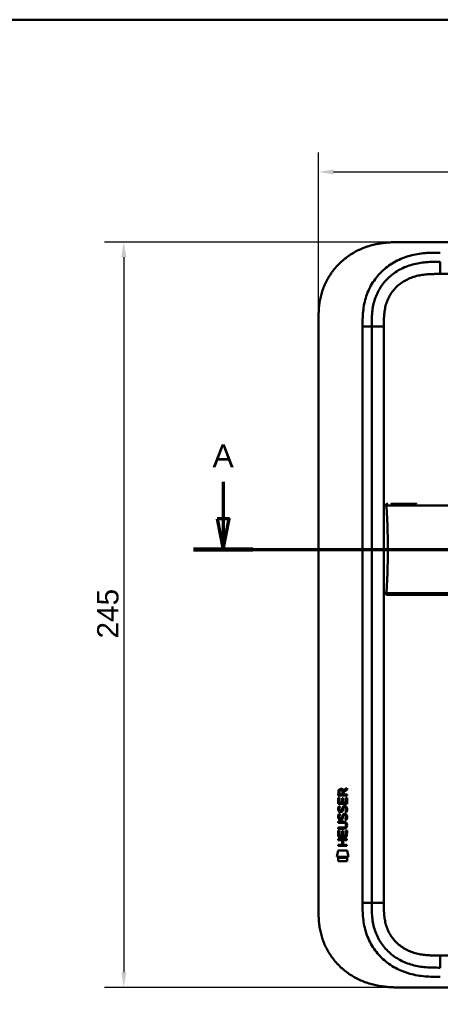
# Model space of a CAD drawing. Header units: millimetres. Extents: x 20 to 833, y 20 to 574.
# Tile 19 of 24: x 438 to 576, y 250 to 574. Entities that reach past the tile are written whole.
import ezdxf

# ---------------------------------------------------------------- set-up
doc = ezdxf.new("R2010")
doc.units = ezdxf.units.MM
doc.header["$LTSCALE"] = 2
for name, color, linetype, lineweight in [('Bemaßungen(DIN)', 7, 'Continuous', 25), ('Schnittansichtslinien(DIN)', 7, 'Continuous', 70), ('Sichtbare Kanten(DIN)', 7, 'Continuous', 50), ('Sichtbare tangentiale Kanten(DIN)', 7, 'Continuous', 50), ('Skizziergeometrie(DIN)', 7, 'Continuous', 50)]:
    doc.layers.add(name, color=color, linetype=linetype, lineweight=lineweight)
doc.styles.add('Aktuell-DINGroßer Text', font='arial.ttf')
doc.styles.add('STANDARD-DIN~0', font='arial.ttf')
doc.dimstyles.new('CAD-LAN', dxfattribs={"dimscale": 2, "dimtxt": 3.5, "dimasz": 2.5, "dimexe": 3.175, "dimexo": 0, "dimgap": 0.8, "dimtad": 1, "dimrnd": 1e-08, "dimtxsty": 'STANDARD-DIN~0', "dimcen": 0.09, "dimdle": 10, "dimclrd": 250, "dimclre": 250, "dimclrt": 250, "dimadec": 0, "dimazin": 2, "dimtfac": 1, "dimtmove": 0, "dimatfit": 3, "dimfxl": 1, "dimtolj": 1, "dimtzin": 0, "dimlwd": 25, "dimlwe": 25, "dimarcsym": 0})

# ---------------------------------------------------------------- blocks, each defined once
blk = doc.blocks.new('Ränder Standardrahmen')
at = {"layer": 'Skizziergeometrie(DIN)', "flags": 128}
blk.add_lwpolyline([(10, 10), (10, 287), (410, 287), (410, 10), (10, 10)], dxfattribs=at)
blk = doc.blocks.new('*D22')
at = {"layer": 'Bemaßungen(DIN)', "color": 250, "linetype": 'Continuous', "lineweight": 25, "true_color": 0x3f3f3f, "transparency": 16777216}
for p, q in [((563.59, 500.93), (465.8, 500.93)), ((472.15, 495.93), (472.15, 260.93)), ((564.15, 255.93), (465.8, 255.93))]:
    blk.add_line(p, q, dxfattribs=at)
at = {"layer": 'Bemaßungen(DIN)', "color": 250, "linetype": 'Continuous', "true_color": 0x3f3f3f, "transparency": 16777216}
for points in [[(471.32, 495.93), (472.98, 495.93), (472.15, 500.93)], [(471.32, 260.93), (472.98, 260.93), (472.15, 255.93)]]:
    blk.add_solid(points, dxfattribs=at)
at = {"layer": 'Defpoints', "color": 0, "linetype": 'Continuous', "transparency": 16777216}
for p in [(563.59, 500.93), (472.15, 255.93), (564.15, 255.93)]:
    blk.add_point(p, dxfattribs=at)
at = {"layer": 'Bemaßungen(DIN)', "color": 250, "linetype": 'Continuous', "lineweight": 25, "true_color": 0x3f3f3f, "transparency": 16777216, "insert": (463.4, 370.61), "char_height": 7, "attachment_point": 1, "rotation": 90, "style": 'STANDARD-DIN~0'}
blk.add_mtext('\\A1;245', dxfattribs=at)
blk = doc.blocks.new('*D23')
at = {"layer": 'Bemaßungen(DIN)', "color": 250, "linetype": 'Continuous', "lineweight": 25, "true_color": 0x3f3f3f, "transparency": 16777216}
for p, q in [((536.11, 474.14), (536.11, 530.32)), ((750.11, 474.14), (750.11, 530.32)), ((541.11, 523.97), (745.11, 523.97))]:
    blk.add_line(p, q, dxfattribs=at)
at = {"layer": 'Bemaßungen(DIN)', "color": 250, "linetype": 'Continuous', "true_color": 0x3f3f3f, "transparency": 16777216}
for points in [[(541.11, 524.8), (541.11, 523.13), (536.11, 523.97)], [(745.11, 524.8), (745.11, 523.13), (750.11, 523.97)]]:
    blk.add_solid(points, dxfattribs=at)
at = {"layer": 'Defpoints', "color": 0, "linetype": 'Continuous', "transparency": 16777216}
for p in [(750.11, 523.97), (536.11, 474.14), (750.11, 474.14)]:
    blk.add_point(p, dxfattribs=at)
at = {"layer": 'Bemaßungen(DIN)', "color": 250, "linetype": 'Continuous', "lineweight": 25, "true_color": 0x3f3f3f, "transparency": 16777216, "insert": (635.33, 532.6), "char_height": 7, "attachment_point": 1, "style": 'STANDARD-DIN~0'}
blk.add_mtext('\\A1;214', dxfattribs=at)
blk = doc.blocks.new('2DTransSchnitt0')
at = {"layer": 'Schnittansichtslinien(DIN)', "linetype": 'Continuous'}
for p, q in [((252.41, 211.08), (252.41, 204.96)), ((390.49, 211.08), (390.49, 204.96)), ((251.41, 204.96), (252.41, 199.96)), ((253.41, 204.96), (251.41, 204.96)), ((252.41, 204.96), (252.41, 199.96)), ((252.41, 199.96), (253.41, 204.96)), ((389.49, 204.96), (390.49, 199.96)), ((391.49, 204.96), (389.49, 204.96)), ((390.49, 204.96), (390.49, 199.96)), ((390.49, 199.96), (391.49, 204.96)), ((247.54, 199.96), (395.37, 199.96))]:
    blk.add_line(p, q, dxfattribs=at)
at = {"layer": 'Schnittansichtslinien(DIN)', "linetype": 'Continuous', "lineweight": 140}
for p, q in [((247.54, 199.96), (257.28, 199.96)), ((385.62, 199.96), (395.37, 199.96))]:
    blk.add_line(p, q, dxfattribs=at)
at = {"layer": 'Schnittansichtslinien(DIN)', "linetype": 'Continuous', "flags": 128}
for points in [[(251.41, 204.96), (252.41, 199.96), (253.41, 204.96), (251.41, 204.96)], [(389.49, 204.96), (390.49, 199.96), (391.49, 204.96), (389.49, 204.96)]]:
    blk.add_lwpolyline(points, dxfattribs=at)
at = {"layer": 'Schnittansichtslinien(DIN)'}
for points in [[(251.41, 204.96), (252.41, 199.96), (253.41, 204.96), (251.41, 204.96)], [(389.49, 204.96), (390.49, 199.96), (391.49, 204.96), (389.49, 204.96)]]:
    blk.add_solid(points, dxfattribs=at)
at = {"layer": 'Schnittansichtslinien(DIN)', "char_height": 3.73, "attachment_point": 7, "style": 'Aktuell-DINGroßer Text'}
for insert in [(250.66, 213.46), (388.74, 213.46)]:
    blk.add_mtext('A', dxfattribs=dict(at, insert=insert))

msp = doc.modelspace()

# ---------------------------------------------------------------- linework, layer by layer
at = {"layer": 'Sichtbare Kanten(DIN)'}
for p, q in [((722.074, 500.928), (563.592, 500.928)), ((536.112, 282.713), (536.112, 474.144)), ((553.612, 283.713), (553.612, 473.144)), ((544.312, 320.631), (545.507, 321.422)), ((545.507, 320.988), (544.364, 320.233)), ((545.507, 321.422), (545.507, 320.988)), ((542.644, 316.272), (542.646, 318.276)), ((542.646, 318.276), (542.994, 318.276)), ((542.647, 319.002), (542.649, 320.315)), ((545.505, 319), (542.647, 319.002)), ((542.994, 318.276), (542.993, 316.648)), ((542.997, 320.271), (542.996, 319.383)), ((542.996, 319.383), (544.014, 319.382)), ((543.888, 316.648), (543.889, 318.095)), ((543.889, 318.095), (544.237, 318.094)), ((544.014, 319.382), (544.015, 320.271)), ((544.237, 318.094), (544.236, 316.647)), ((544.364, 320.233), (544.364, 319.382)), ((544.364, 319.382), (545.505, 319.381)), ((545.155, 316.647), (545.156, 318.294)), ((545.156, 318.294), (545.505, 318.294)), ((545.505, 318.294), (545.503, 316.269)), ((545.505, 319.381), (545.505, 319)), ((545.503, 316.269), (542.644, 316.272)), ((542.816, 315.498), (543.155, 315.398)), ((542.993, 316.648), (543.888, 316.648)), ((543.013, 314.166), (543.02, 314.149)), ((543.696, 314.069), (543.707, 314.085)), ((544.236, 316.647), (545.155, 316.647)), ((544.745, 315.195), (544.733, 315.195)), ((542.814, 312.951), (543.153, 312.851)), ((543.01, 311.62), (543.018, 311.602)), ((543.694, 311.522), (543.705, 311.539)), ((544.743, 312.648), (544.731, 312.648)), ((542.636, 305.534), (542.637, 307.538)), ((542.637, 307.538), (542.986, 307.538)), ((542.638, 308.109), (542.638, 308.486)), ((542.638, 308.486), (544.308, 308.485)), ((544.284, 308.108), (542.638, 308.109)), ((542.639, 310.044), (542.64, 310.421)), ((544.309, 310.043), (542.639, 310.044)), ((542.64, 310.421), (544.285, 310.42)), ((542.986, 307.538), (542.985, 305.911)), ((545.146, 305.909), (545.147, 307.556)), ((545.147, 307.556), (545.496, 307.556)), ((545.189, 309.258), (545.189, 309.267)), ((545.496, 307.556), (545.494, 305.532)), ((542.634, 304.364), (542.634, 304.741)), ((542.634, 304.741), (545.492, 304.738)), ((543.877, 304.363), (542.634, 304.364)), ((545.494, 305.532), (542.636, 305.534)), ((542.985, 305.911), (543.879, 305.91)), ((543.875, 302.805), (543.877, 304.363)), ((543.879, 305.91), (543.88, 307.357)), ((543.88, 307.357), (544.229, 307.357)), ((544.229, 307.357), (544.228, 305.91)), ((544.228, 305.91), (545.146, 305.909)), ((544.233, 304.362), (544.232, 302.805)), ((545.492, 304.361), (544.233, 304.362)), ((545.492, 304.738), (545.492, 304.361)), ((542.101, 298.852), (542.56, 300.985)), ((542.56, 300.985), (545.566, 300.982)), ((542.632, 302.429), (542.632, 302.806)), ((542.632, 302.806), (543.875, 302.805)), ((545.491, 302.427), (542.632, 302.429)), ((544.232, 302.805), (545.491, 302.804)), ((545.491, 302.804), (545.491, 302.427)), ((545.566, 300.982), (546.016, 298.849)), ((546.016, 298.849), (542.101, 298.852)), ((542.559, 297.424), (542.56, 298.566)), ((542.56, 298.566), (545.557, 298.564)), ((545.557, 298.564), (545.556, 297.422)), ((545.556, 297.422), (542.559, 297.424)), ((564.152, 255.928), (722.074, 255.928))]:
    msp.add_line(p, q, dxfattribs=at)
for centre, major_axis, ratio, start_param, end_param in [((544.176, 319.499), (-0.976, 1.274), 0.5180415, 5.9043613, 6.8771057), ((542.783, 319.418), (1.242, 1.64), 0.5994938, 5.878165, 6.7089725), ((544.278, 317.277), (1.103, 3.296), 0.2312948, 2.8124619, 2.8734213), ((543.758, 314.96), (0.574, 1.004), 0.5438409, 2.7534304, 3.2137241), ((543.638, 314.093), (0.098, 0.139), 0.3641716, 4.4844927, 4.7925708), ((544.085, 313.508), (0.839, 1.642), 0.4591024, 5.9761877, 6.4975755), ((544.362, 314.977), (-1.192, -3.54), 0.2215161, 5.9678979, 6.0270389), ((543.763, 312.422), (-0.583, -1.012), 0.541605, 5.8985019, 6.3563332), ((543.636, 311.546), (-0.098, -0.139), 0.3641716, 1.3429, 1.6509781), ((544.084, 310.964), (-0.838, -1.64), 0.4594521, 2.8344186, 3.3561114), ((540.468, 312.79), (4.808, -4.323), 0.3742014, 5.888113, 6.6064523), ((540.464, 305.746), (4.814, 4.313), 0.3742661, 5.9599282, 6.6783921), ((521.756, 329.095), (23.266, -20.361), 0.1371339, 6.127502, 6.402435)]:
    msp.add_ellipse(centre, major_axis=major_axis, ratio=ratio, start_param=start_param, end_param=end_param, dxfattribs=at)
for points, knots in [([(563.592, 500.928), (563.181, 500.928), (562.168, 500.924), (560.842, 500.892), (559.314, 500.81), (558.085, 500.702), (556.545, 500.5), (555.313, 500.28), (553.781, 499.925), (552.565, 499.573), (551.067, 499.046), (549.888, 498.554), (548.451, 497.851), (547.333, 497.219), (545.986, 496.345), (544.953, 495.58), (543.724, 494.548), (542.796, 493.664), (541.712, 492.494), (540.908, 491.508), (539.989, 490.224), (539.324, 489.157), (538.586, 487.784), (538.069, 486.657), (537.517, 485.224), (537.149, 484.06), (536.778, 482.594), (536.55, 481.415), (536.341, 479.941), (536.231, 478.765), (536.148, 477.304), (536.113, 475.855), (536.112, 474.712), (536.112, 474.144)], [0.01304212, 0.01304212, 0.01304212, 0.01304212, 0.04166717, 0.08333381, 0.10416714, 0.14583378, 0.1666671, 0.20833375, 0.22916707, 0.27083371, 0.29166704, 0.33333368, 0.354167, 0.39583365, 0.41666697, 0.45833362, 0.47916694, 0.52083358, 0.54166691, 0.58333355, 0.60416687, 0.64583352, 0.66666684, 0.70833349, 0.72916681, 0.77083345, 0.79166678, 0.83333342, 0.85416674, 0.89583339, 0.91666671, 0.95833335, 0.99999585, 0.99999585, 0.99999585, 0.99999585]), ([(553.612, 473.144), (553.612, 473.932), (553.613, 474.725), (553.635, 475.516), (553.657, 476.287), (553.7, 477.057), (553.778, 477.819), (553.854, 478.566), (553.963, 479.305), (554.113, 480.035), (554.26, 480.753), (554.446, 481.46), (554.676, 482.156), (555.128, 483.519), (555.749, 484.835), (556.541, 486.06), (557.319, 487.265), (558.263, 488.383), (559.337, 489.368), (560.405, 490.348), (561.602, 491.197), (562.885, 491.892), (564.175, 492.592), (565.551, 493.136), (566.973, 493.528), (567.691, 493.726), (568.421, 493.885), (569.16, 494.01), (569.906, 494.136), (570.662, 494.228), (571.424, 494.292), (572.197, 494.356), (572.977, 494.392), (573.759, 494.41), (574.555, 494.428), (575.353, 494.428), (576.151, 494.428)], [-3.5878945, -3.5878945, -3.5878945, -3.5878945, -3.3463969, -3.3463969, -3.3463969, -3.1110564, -3.1110564, -3.1110564, -2.8806944, -2.8806944, -2.8806944, -2.6543295, -2.6543295, -2.6543295, -2.2103328, -2.2103328, -2.2103328, -1.773398, -1.773398, -1.773398, -1.3386841, -1.3386841, -1.3386841, -0.9015937, -0.9015937, -0.9015937, -0.6806641, -0.6806641, -0.6806641, -0.4572687, -0.4572687, -0.4572687, -0.2306635, -0.2306635, -0.2306635, 0, 0, 0, 0]), ([(558.34, 414.306), (558.324, 414.408), (558.305, 414.513), (558.32, 414.642), (558.325, 414.669), (558.34, 414.714), (558.348, 414.734), (558.369, 414.771), (558.382, 414.788), (558.411, 414.818), (558.427, 414.831), (558.479, 414.866), (558.519, 414.882), (558.6, 414.903), (558.642, 414.909), (558.702, 414.913), (558.721, 414.914), (558.754, 414.915), (558.768, 414.916), (558.787, 414.916), (558.792, 414.916), (558.801, 414.916), (558.806, 414.916), (558.813, 414.916), (558.816, 414.916), (558.829, 414.916), (558.832, 414.916), (558.841, 414.916), (558.843, 414.916), (558.849, 414.916), (558.851, 414.916), (558.854, 414.916), (558.855, 414.916), (558.856, 414.916), (558.856, 414.916), (558.857, 414.916), (558.857, 414.916), (558.857, 414.916), (558.857, 414.916), (558.857, 414.916)], [0, 0, 0, 0, 0.0311277, 0.0311277, 0.03911556, 0.03911556, 0.04551701, 0.04551701, 0.05176502, 0.05176502, 0.05801202, 0.05801202, 0.07063282, 0.07063282, 0.08310355, 0.08310355, 0.08876398, 0.08876398, 0.09302208, 0.09302208, 0.0945824, 0.0945824, 0.09615429, 0.09615429, 0.09772199, 0.09772199, 0.10409523, 0.10409523, 0.11652864, 0.11652864, 0.13514677, 0.13514677, 0.13863752, 0.13863752, 0.14018957, 0.14018957, 0.14028666, 0.14028666, 0.14033604, 0.14033604, 0.14033604, 0.14033604]), ([(558.879, 399.916), (558.879, 403.753), (558.834, 407.568), (558.684, 410.516), (558.607, 412.018), (558.501, 413.299), (558.344, 414.305)], [0, 0, 0, 0, 0.30889062, 0.30889062, 0.30889062, 0.46621578, 0.46621578, 0.46621578, 0.46621578]), ([(558.748, 414.915), (558.774, 414.917), (558.8, 414.917), (558.847, 414.918), (558.868, 414.918), (558.894, 414.918), (558.9, 414.917), (558.906, 414.917), (558.907, 414.917), (558.907, 414.917), (558.907, 414.917), (558.907, 414.917)], [0.159826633, 0.159826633, 0.159826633, 0.159826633, 0.167747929, 0.167747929, 0.174016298, 0.174016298, 0.175896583, 0.175896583, 0.175984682, 0.175984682, 0.176039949, 0.176039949, 0.176039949, 0.176039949]), ([(558.842, 414.916), (558.846, 414.916), (558.85, 414.916), (558.867, 414.916), (558.881, 414.916), (558.895, 414.916), (558.895, 414.916), (558.896, 414.916), (558.896, 414.916), (558.896, 414.916), (558.896, 414.916), (558.896, 414.916)], [0.1063680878, 0.1063680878, 0.1063680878, 0.1063680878, 0.1076624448, 0.1076624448, 0.1118780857, 0.1118780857, 0.1119328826, 0.1119328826, 0.1119534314, 0.1119534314, 0.1119649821, 0.1119649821, 0.1119649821, 0.1119649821]), ([(558.85, 414.916), (558.855, 414.916), (558.862, 414.916), (558.871, 414.916), (558.874, 414.916), (558.879, 414.916), (558.882, 414.916), (558.886, 414.916), (558.887, 414.916), (558.888, 414.916), (558.888, 414.916), (558.889, 414.916), (558.889, 414.916), (558.889, 414.916), (558.889, 414.916), (558.889, 414.916)], [0.0954974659, 0.0954974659, 0.0954974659, 0.0954974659, 0.0980683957, 0.0980683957, 0.0989366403, 0.0989366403, 0.0997885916, 0.0997885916, 0.1001419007, 0.1001419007, 0.1002300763, 0.1002300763, 0.1002741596, 0.1002741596, 0.1002851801, 0.1002851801, 0.1002851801, 0.1002851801]), ([(560.03, 414.916), (560.03, 414.916), (560.03, 414.916), (560.03, 414.916), (560.03, 414.916), (560.03, 414.916), (560.03, 414.916), (560.031, 414.916), (560.031, 414.916), (560.033, 414.916), (560.033, 414.916), (560.036, 414.916), (560.038, 414.916), (560.057, 414.916), (560.076, 414.916), (560.119, 414.916), (560.145, 414.916), (560.239, 414.916), (560.311, 414.916), (560.488, 414.916), (560.594, 414.916), (560.745, 414.916), (560.784, 414.916), (560.921, 414.916), (561.023, 414.916), (561.17, 414.916), (561.211, 414.916), (561.268, 414.916), (561.283, 414.916), (561.3, 414.916), (561.3, 414.916), (561.3, 414.916), (561.3, 414.916), (561.3, 414.916)], [0, 0, 0, 0, 0.00002838, 0.00002838, 0.00008514, 0.00008514, 0.00019867, 0.00019867, 0.00065277, 0.00065277, 0.00156097, 0.00156097, 0.00328513, 0.00328513, 0.02167639, 0.02167639, 0.04619826, 0.04619826, 0.11159781, 0.11159781, 0.19880871, 0.19880871, 0.22787204, 0.22787204, 0.30054296, 0.30054296, 0.32778981, 0.32778981, 0.33800712, 0.33800712, 0.33824659, 0.33824659, 0.33826078, 0.33826078, 0.33826078, 0.33826078]), ([(561.3, 414.916), (561.815, 414.916), (562.275, 414.916), (562.844, 414.916), (562.844, 414.916), (562.844, 414.916), (562.844, 414.916), (562.844, 414.916), (562.845, 414.916), (562.846, 414.916), (562.846, 414.916), (562.863, 414.916), (562.879, 414.916), (562.916, 414.916), (562.937, 414.916), (563.016, 414.916), (563.074, 414.916), (563.288, 414.916), (563.448, 414.916), (563.667, 414.916), (563.723, 414.916), (564.911, 414.916), (566.263, 414.916), (567.905, 414.916), (568.085, 414.916), (568.301, 414.916), (568.335, 414.916), (568.372, 414.916), (568.376, 414.916), (568.379, 414.916), (568.379, 414.916), (568.38, 414.916), (568.38, 414.916), (568.38, 414.916), (568.38, 414.916), (568.38, 414.916), (568.38, 414.916), (568.381, 414.916)], [0, 0, 0, 0, 0.2888434, 0.2888434, 0.2888555, 0.2888555, 0.2889037, 0.2889037, 0.2890003, 0.2890003, 0.2893864, 0.2893864, 0.2972061, 0.2972061, 0.3076323, 0.3076323, 0.3354365, 0.3354365, 0.409599, 0.409599, 0.4343137, 0.4343137, 0.9352187, 0.9352187, 0.9962242, 0.9962242, 1.0076608, 1.0076608, 1.008733, 1.008733, 1.0088295, 1.0088295, 1.0088778, 1.0088778, 1.0089019, 1.0089019, 1.008914, 1.008914, 1.008914, 1.008914]), ([(558.879, 399.916), (558.879, 396.08), (558.834, 392.265), (558.684, 389.317), (558.607, 387.815), (558.501, 386.533), (558.344, 385.526)], [0, 0, 0, 0, 0.30888536, 0.30888536, 0.30888536, 0.4662495, 0.4662495, 0.4662495, 0.4662495]), ([(558.857, 384.916), (558.857, 384.916), (558.857, 384.916), (558.856, 384.916), (558.856, 384.916), (558.856, 384.916), (558.855, 384.916), (558.855, 384.916), (558.854, 384.916), (558.851, 384.916), (558.849, 384.916), (558.845, 384.916), (558.843, 384.916), (558.837, 384.916), (558.835, 384.916), (558.822, 384.916), (558.818, 384.916), (558.812, 384.916), (558.809, 384.916), (558.803, 384.916), (558.8, 384.916), (558.79, 384.916), (558.782, 384.916), (558.759, 384.916), (558.744, 384.917), (558.667, 384.92), (558.605, 384.926), (558.516, 384.952), (558.487, 384.963), (558.433, 384.994), (558.408, 385.014), (558.368, 385.061), (558.352, 385.089), (558.329, 385.146), (558.322, 385.176), (558.314, 385.237), (558.313, 385.268), (558.316, 385.375), (558.328, 385.451), (558.34, 385.526)], [0, 0, 0, 0, 0.00028677, 0.00028677, 0.00085963, 0.00085963, 0.00200522, 0.00200522, 0.00429634, 0.00429634, 0.02262582, 0.02262582, 0.03179275, 0.03179275, 0.04109082, 0.04109082, 0.04341208, 0.04341208, 0.04456569, 0.04456569, 0.0457191, 0.0457191, 0.04803012, 0.04803012, 0.05262125, 0.05262125, 0.07113734, 0.07113734, 0.08037876, 0.08037876, 0.08967939, 0.08967939, 0.09896722, 0.09896722, 0.10819297, 0.10819297, 0.11738064, 0.11738064, 0.14030942, 0.14030942, 0.14030942, 0.14030942]), ([(558.896, 384.915), (558.896, 384.915), (558.895, 384.915), (558.893, 384.915), (558.89, 384.915), (558.884, 384.915), (558.881, 384.915), (558.871, 384.915), (558.865, 384.915), (558.853, 384.916), (558.848, 384.916), (558.842, 384.916)], [0, 0, 0, 0, 0.0000178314, 0.0000178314, 0.0007794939, 0.0007794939, 0.0018252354, 0.0018252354, 0.003761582, 0.003761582, 0.0056120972, 0.0056120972, 0.0056120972, 0.0056120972]), ([(558.908, 384.915), (558.908, 384.915), (558.908, 384.915), (558.908, 384.915), (558.907, 384.917), (558.908, 384.917), (558.908, 384.915), (558.907, 384.914), (558.906, 384.916), (558.906, 384.916), (558.905, 384.917), (558.905, 384.915), (558.904, 384.915), (558.904, 384.915), (558.903, 384.916), (558.902, 384.916), (558.902, 384.916), (558.901, 384.916), (558.901, 384.915), (558.9, 384.915), (558.9, 384.915), (558.9, 384.916), (558.899, 384.916), (558.898, 384.916), (558.897, 384.916), (558.896, 384.915), (558.894, 384.916), (558.893, 384.916), (558.892, 384.916), (558.891, 384.916), (558.89, 384.916), (558.889, 384.916), (558.888, 384.916), (558.886, 384.916), (558.885, 384.916), (558.884, 384.916), (558.883, 384.916), (558.882, 384.916), (558.88, 384.916), (558.879, 384.916), (558.878, 384.916), (558.877, 384.916), (558.876, 384.916), (558.874, 384.916), (558.873, 384.916), (558.872, 384.916), (558.871, 384.916), (558.869, 384.916), (558.868, 384.916), (558.867, 384.916), (558.865, 384.916), (558.864, 384.916), (558.863, 384.916), (558.861, 384.916), (558.86, 384.916), (558.845, 384.916), (558.845, 384.916), (559.695, 384.916), (560.287, 384.916), (561.335, 384.916), (562.845, 384.916), (563.862, 384.916), (565.076, 384.916), (566.439, 384.916)], [0, 0, 0, 0, 0.0025183, 0.0025183, 0.0025183, 0.0949441, 0.0949441, 0.0949441, 0.1873699, 0.1873699, 0.1873699, 0.2797957, 0.2797957, 0.2797957, 0.3722215, 0.3722215, 0.3722215, 0.4184344, 0.4184344, 0.4184344, 0.4646473, 0.4646473, 0.4646473, 0.5570732, 0.5570732, 0.5570732, 0.649499, 0.649499, 0.649499, 0.7419248, 0.7419248, 0.7419248, 0.8343506, 0.8343506, 0.8343506, 0.9267764, 0.9267764, 0.9267764, 1.0192022, 1.0192022, 1.0192022, 1.111628, 1.111628, 1.111628, 1.2040539, 1.2040539, 1.2040539, 1.2964797, 1.2964797, 1.2964797, 1.3889055, 1.3889055, 1.3889055, 1.4813313, 1.4813313, 1.4813313, 2.5715522, 2.5715522, 2.5715522, 3.3314242, 3.3314242, 3.3314242, 3.8432408, 3.8432408, 3.8432408, 3.8432408]), ([(558.889, 384.916), (558.889, 384.916), (558.889, 384.916), (558.889, 384.916), (558.889, 384.916), (558.888, 384.916), (558.888, 384.916), (558.887, 384.916), (558.886, 384.916), (558.882, 384.916), (558.877, 384.916), (558.866, 384.916), (558.86, 384.916), (558.852, 384.916), (558.851, 384.916), (558.849, 384.916)], [0, 0, 0, 0, 0.0000222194, 0.0000222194, 0.0000666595, 0.0000666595, 0.0001555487, 0.0001555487, 0.000333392, 0.000333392, 0.0016342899, 0.0016342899, 0.0041648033, 0.0041648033, 0.0047801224, 0.0047801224, 0.0047801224, 0.0047801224]), ([(558.882, 384.916), (558.882, 384.916), (558.882, 384.916), (558.882, 384.916), (558.882, 384.916), (558.881, 384.916), (558.88, 384.916), (558.879, 384.916), (558.878, 384.916), (558.875, 384.916), (558.874, 384.916), (558.871, 384.916), (558.869, 384.916), (558.865, 384.916), (558.863, 384.916), (558.86, 384.916), (558.858, 384.916), (558.857, 384.916)], [0, 0, 0, 0, 0.0000111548, 0.0000111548, 0.0000825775, 0.0000825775, 0.0002255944, 0.0002255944, 0.0005124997, 0.0005124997, 0.0010879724, 0.0010879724, 0.0016605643, 0.0016605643, 0.0027915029, 0.0027915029, 0.0035733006, 0.0035733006, 0.0035733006, 0.0035733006]), ([(568.381, 384.916), (568.38, 384.916), (568.38, 384.916), (568.376, 384.916), (568.372, 384.916), (568.359, 384.916), (568.351, 384.916), (568.321, 384.916), (568.3, 384.916), (568.223, 384.916), (568.166, 384.916), (567.811, 384.916), (567.517, 384.916), (567.036, 384.916), (566.845, 384.916), (566.596, 384.916), (566.533, 384.916), (566.462, 384.916), (566.452, 384.916), (566.439, 384.916), (566.435, 384.916), (566.431, 384.916), (566.431, 384.916), (566.431, 384.916)], [0, 0, 0, 0, 0.00002188, 0.00002188, 0.00142247, 0.00142247, 0.00422366, 0.00422366, 0.01131416, 0.01131416, 0.03022244, 0.03022244, 0.13111577, 0.13111577, 0.19835974, 0.19835974, 0.2207698, 0.2207698, 0.22427128, 0.22427128, 0.22567187, 0.22567187, 0.22569375, 0.22569375, 0.22569375, 0.22569375]), ([(568.384, 384.916), (568.814, 384.916), (569.254, 384.916), (569.704, 384.916), (572.235, 384.916), (574.976, 384.916), (577.717, 384.916), (579.966, 384.916), (582.237, 384.916), (584.507, 384.916), (594.611, 384.916), (604.76, 384.916), (614.883, 384.916), (631.791, 384.916), (648.717, 384.916), (665.63, 384.916), (674.086, 384.916), (682.546, 384.916), (691.004, 384.916), (695.232, 384.916), (699.46, 384.916), (703.689, 384.916), (706.353, 384.916), (709.03, 384.916), (711.676, 384.916), (713.231, 384.916), (714.764, 384.916), (716.311, 384.916), (716.673, 384.916), (717.031, 384.916), (717.403, 384.916)], [4.0756591, 4.0756591, 4.0756591, 4.0756591, 4.2235005, 4.2235005, 4.2235005, 5.0551855, 5.0551855, 5.0551855, 5.7376751, 5.7376751, 5.7376751, 8.7756456, 8.7756456, 8.7756456, 13.8502555, 13.8502555, 13.8502555, 16.3875605, 16.3875605, 16.3875605, 17.6562129, 17.6562129, 17.6562129, 18.4553381, 18.4553381, 18.4553381, 18.9248654, 18.9248654, 18.9248654, 19.0347624, 19.0347624, 19.0347624, 19.0347624]), ([(545.189, 309.267), (545.189, 309.314), (545.187, 309.361), (545.17, 309.496), (545.148, 309.584), (545.074, 309.735), (545.027, 309.796), (544.907, 309.902), (544.836, 309.942), (544.619, 310.025), (544.46, 310.043), (544.309, 310.043)], [0, 0, 0, 0, 0.01400423, 0.01400423, 0.0408947, 0.0408947, 0.06439039, 0.06439039, 0.08887549, 0.08887549, 0.13413559, 0.13413559, 0.13413559, 0.13413559]), ([(536.112, 282.713), (536.112, 282.145), (536.113, 281.002), (536.148, 279.553), (536.231, 278.092), (536.341, 276.916), (536.55, 275.442), (536.778, 274.263), (537.149, 272.797), (537.517, 271.633), (538.069, 270.2), (538.586, 269.073), (539.324, 267.7), (539.989, 266.633), (540.908, 265.348), (541.712, 264.363), (542.796, 263.193), (543.724, 262.309), (544.953, 261.277), (545.986, 260.512), (547.333, 259.638), (548.451, 259.006), (549.888, 258.303), (551.067, 257.81), (552.565, 257.284), (553.781, 256.932), (555.313, 256.576), (556.545, 256.357), (558.085, 256.155), (559.314, 256.046), (560.842, 255.965), (562.358, 255.929), (563.556, 255.928), (564.152, 255.928)], [0.00000215, 0.00000215, 0.00000215, 0.00000215, 0.04166657, 0.08333314, 0.10416642, 0.14583299, 0.16666628, 0.20833285, 0.22916613, 0.2708327, 0.29166599, 0.33333256, 0.35416584, 0.39583241, 0.4166657, 0.45833227, 0.47916555, 0.52083212, 0.54166541, 0.58333198, 0.60416526, 0.64583183, 0.66666512, 0.70833169, 0.72916497, 0.77083154, 0.79166483, 0.8333314, 0.85416468, 0.89583125, 0.91666454, 0.95833111, 0.99999768, 0.99999768, 0.99999768, 0.99999768]), ([(576.151, 262.428), (575.353, 262.428), (574.555, 262.429), (573.759, 262.447), (572.977, 262.465), (572.197, 262.501), (571.424, 262.565), (570.662, 262.629), (569.906, 262.72), (569.16, 262.847), (568.421, 262.972), (567.691, 263.131), (566.973, 263.329), (565.551, 263.721), (564.175, 264.265), (562.885, 264.964), (561.602, 265.66), (560.405, 266.509), (559.337, 267.489), (558.263, 268.474), (557.319, 269.592), (556.541, 270.797), (555.749, 272.022), (555.128, 273.337), (554.676, 274.701), (554.446, 275.396), (554.26, 276.104), (554.113, 276.821), (553.963, 277.551), (553.854, 278.291), (553.778, 279.038), (553.7, 279.8), (553.657, 280.57), (553.635, 281.341), (553.613, 282.132), (553.612, 282.924), (553.612, 283.713)], [-3.5878945, -3.5878945, -3.5878945, -3.5878945, -3.3572287, -3.3572287, -3.3572287, -3.130617, -3.130617, -3.130617, -2.9072125, -2.9072125, -2.9072125, -2.686272, -2.686272, -2.686272, -2.2491577, -2.2491577, -2.2491577, -1.8144218, -1.8144218, -1.8144218, -1.3774727, -1.3774727, -1.3774727, -0.9334763, -0.9334763, -0.9334763, -0.7071199, -0.7071199, -0.7071199, -0.476774, -0.476774, -0.476774, -0.2414596, -0.2414596, -0.2414596, 0, 0, 0, 0])]:
    msp.add_open_spline(points, degree=3, knots=knots, dxfattribs=at)
msp.add_rational_spline([(558.344, 385.526), (558.344, 385.526), (558.344, 385.526), (558.344, 385.526), (558.341, 385.526), (558.34, 385.526), (558.34, 385.526)], [1, 1, 1, 1, 1.08010035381, 1.12345159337, 1.13005371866], degree=3, knots=[0, 0, 0, 0, 0.00567203, 0.00567203, 0.00567203, 0.11634103, 0.11634103, 0.11634103, 0.11634103], dxfattribs=at)
for points in [[(558.904, 384.915), (558.883, 384.915), (558.861, 384.915), (558.838, 384.916)], [(558.908, 384.915), (558.907, 384.915), (558.906, 384.915), (558.904, 384.915)], [(558.908, 384.916), (558.908, 384.916), (558.908, 384.916), (558.908, 384.916)], [(542.649, 320.315), (542.663, 320.757), (542.895, 321.219), (543.508, 321.219)], [(544.015, 320.271), (544.015, 320.544), (543.928, 320.869), (543.513, 320.869)], [(542.693, 314.019), (542.602, 314.26), (542.573, 314.493), (542.615, 314.822)], [(542.615, 314.822), (542.633, 314.961), (542.674, 315.168), (542.745, 315.341)], [(543.252, 313.559), (543.028, 313.592), (542.799, 313.737), (542.693, 314.019)], [(542.745, 315.341), (542.765, 315.39), (542.816, 315.498), (542.816, 315.498)], [(543, 314.933), (542.936, 314.681), (542.93, 314.456), (542.988, 314.24)], [(543.155, 315.398), (543.155, 315.397), (543.035, 315.071), (543, 314.933)], [(543.225, 313.936), (543.371, 313.876), (543.56, 313.912), (543.665, 314.027)], [(544.034, 313.911), (543.919, 313.701), (543.724, 313.542), (543.407, 313.546)], [(543.707, 314.085), (543.776, 314.195), (543.833, 314.358), (543.888, 314.604)], [(543.888, 314.604), (543.972, 314.972), (544.074, 315.183), (544.215, 315.35)], [(544.227, 314.453), (544.173, 314.213), (544.11, 314.048), (544.034, 313.911)], [(544.215, 315.35), (544.308, 315.461), (544.438, 315.533), (544.618, 315.557)], [(544.276, 314.652), (544.268, 314.622), (544.228, 314.456), (544.227, 314.453)], [(544.462, 315.077), (544.391, 314.988), (544.33, 314.85), (544.276, 314.652)], [(544.733, 315.195), (544.611, 315.195), (544.536, 315.162), (544.462, 315.077)], [(544.618, 315.557), (544.905, 315.595), (545.188, 315.495), (545.382, 315.179)], [(544.937, 313.612), (544.937, 313.612), (545.092, 313.866), (545.15, 314.151)], [(545.15, 314.151), (545.219, 314.484), (545.219, 314.76), (545.113, 314.957)], [(545.53, 314.244), (545.5, 313.913), (545.342, 313.583), (545.305, 313.525)], [(545.382, 315.179), (545.492, 314.998), (545.546, 314.779), (545.545, 314.509)], [(545.545, 314.509), (545.545, 314.424), (545.539, 314.339), (545.53, 314.244)], [(542.691, 311.473), (542.6, 311.714), (542.571, 311.947), (542.613, 312.275)], [(542.613, 312.275), (542.631, 312.414), (542.672, 312.621), (542.743, 312.794)], [(543.25, 311.012), (543.026, 311.045), (542.797, 311.19), (542.691, 311.473)], [(542.743, 312.794), (542.763, 312.844), (542.814, 312.951), (542.814, 312.951)], [(542.998, 312.386), (542.934, 312.134), (542.927, 311.91), (542.986, 311.694)], [(543.153, 312.851), (543.153, 312.851), (543.033, 312.524), (542.998, 312.386)], [(543.222, 311.39), (543.369, 311.33), (543.558, 311.366), (543.663, 311.48)], [(543.405, 310.999), (543.304, 311.001), (543.283, 311.007), (543.25, 311.012)], [(543.407, 313.546), (543.306, 313.547), (543.285, 313.554), (543.252, 313.559)], [(544.032, 311.364), (543.917, 311.154), (543.722, 310.995), (543.405, 310.999)], [(543.705, 311.539), (543.774, 311.648), (543.831, 311.812), (543.886, 312.057)], [(543.886, 312.057), (543.97, 312.425), (544.072, 312.636), (544.213, 312.804)], [(544.225, 311.907), (544.171, 311.667), (544.108, 311.502), (544.032, 311.364)], [(544.213, 312.804), (544.306, 312.914), (544.436, 312.986), (544.616, 313.01)], [(544.274, 312.105), (544.266, 312.075), (544.226, 311.909), (544.225, 311.907)], [(544.46, 312.53), (544.389, 312.442), (544.328, 312.304), (544.274, 312.105)], [(544.731, 312.648), (544.609, 312.648), (544.534, 312.616), (544.46, 312.53)], [(544.616, 313.01), (544.903, 313.049), (545.186, 312.949), (545.38, 312.632)], [(544.935, 311.066), (544.935, 311.066), (545.089, 311.32), (545.148, 311.604)], [(545.303, 310.979), (545.283, 310.983), (544.935, 311.066), (544.935, 311.066)], [(545.305, 313.525), (545.285, 313.53), (544.937, 313.612), (544.937, 313.612)], [(545.148, 311.604), (545.217, 311.937), (545.217, 312.213), (545.111, 312.411)], [(545.528, 311.697), (545.498, 311.366), (545.34, 311.036), (545.303, 310.979)], [(545.38, 312.632), (545.49, 312.451), (545.544, 312.232), (545.543, 311.963)], [(545.543, 311.963), (545.543, 311.878), (545.537, 311.792), (545.528, 311.697)]]:
    msp.add_open_spline(points, degree=3, dxfattribs=at)
at = {"layer": 'Sichtbare tangentiale Kanten(DIN)'}
for p, q in [((576.13, 490.428), (576.13, 494.428)), ((676.015, 490.428), (576.13, 490.428)), ((550.612, 473.144), (553.612, 473.144)), ((557.612, 473.144), (553.612, 473.144)), ((557.612, 473.144), (557.612, 283.713)), ((553.612, 283.713), (550.613, 283.713)), ((557.612, 283.713), (553.612, 283.713)), ((576.13, 266.428), (676.015, 266.428)), ((576.13, 266.428), (576.13, 262.428))]:
    msp.add_line(p, q, dxfattribs=at)
for points, knots in [([(576.151, 497.428), (575.935, 497.428), (575.72, 497.428), (575.505, 497.428), (575.303, 497.428), (575.101, 497.427), (574.9, 497.425), (574.799, 497.425), (574.698, 497.424), (574.597, 497.423), (574.302, 497.42), (574.006, 497.416), (573.689, 497.409), (573.682, 497.408), (573.674, 497.408), (573.666, 497.408), (572.78, 497.387), (571.982, 497.349), (571.175, 497.281), (571.16, 497.28), (571.145, 497.279), (571.131, 497.278), (570.31, 497.208), (569.481, 497.107), (568.658, 496.968), (568.65, 496.966), (568.642, 496.965), (568.634, 496.964), (567.808, 496.823), (566.987, 496.643), (566.176, 496.42), (566.17, 496.418), (566.163, 496.417), (566.157, 496.415), (564.524, 495.963), (562.928, 495.329), (561.454, 494.53), (559.969, 493.725), (558.557, 492.723), (557.309, 491.579), (556.06, 490.432), (554.935, 489.103), (554.021, 487.688), (553.11, 486.278), (552.365, 484.716), (551.832, 483.11), (551.831, 483.106), (551.83, 483.102), (551.828, 483.099), (551.564, 482.301), (551.348, 481.482), (551.178, 480.659), (551.177, 480.652), (551.175, 480.645), (551.174, 480.639), (551.006, 479.819), (550.882, 478.987), (550.797, 478.165), (550.796, 478.151), (550.794, 478.137), (550.793, 478.123), (550.711, 477.314), (550.663, 476.51), (550.638, 475.642), (550.637, 475.628), (550.637, 475.615), (550.637, 475.602), (550.613, 474.757), (550.612, 473.951), (550.612, 473.144)], [79.0507351, 79.0507351, 79.0507351, 79.0507351, 79.115326, 79.115326, 79.115326, 79.175852, 79.175852, 79.175852, 79.206115, 79.206115, 79.206115, 79.2947699, 79.2947699, 79.2947699, 79.2969041, 79.2969041, 79.2969041, 79.5442558, 79.5442558, 79.5442558, 79.5487575, 79.5487575, 79.5487575, 79.8000755, 79.8000755, 79.8000755, 79.8025259, 79.8025259, 79.8025259, 80.0549623, 80.0549623, 80.0549623, 80.056924, 80.056924, 80.056924, 80.5656653, 80.5656653, 80.5656653, 81.0782231, 81.0782231, 81.0782231, 81.5913866, 81.5913866, 81.5913866, 82.1026454, 82.1026454, 82.1026454, 82.1037871, 82.1037871, 82.1037871, 82.3575184, 82.3575184, 82.3575184, 82.3596398, 82.3596398, 82.3596398, 82.6121592, 82.6121592, 82.6121592, 82.6164541, 82.6164541, 82.6164541, 82.8648963, 82.8648963, 82.8648963, 82.8687085, 82.8687085, 82.8687085, 83.1106796, 83.1106796, 83.1106796, 83.1106796]), ([(576.13, 490.428), (575.896, 490.428), (575.662, 490.428), (575.428, 490.428), (575.353, 490.428), (575.277, 490.427), (575.202, 490.427), (575.126, 490.427), (575.051, 490.427), (574.976, 490.426), (574.825, 490.425), (574.674, 490.424), (574.523, 490.422), (574.448, 490.421), (574.373, 490.42), (574.297, 490.419), (574.145, 490.417), (573.993, 490.414), (573.841, 490.411), (573.765, 490.409), (573.689, 490.407), (573.613, 490.405), (573.24, 490.394), (572.856, 490.379), (572.473, 490.356), (572.465, 490.356), (572.458, 490.355), (572.451, 490.355), (571.834, 490.318), (571.247, 490.266), (570.654, 490.189), (570.645, 490.188), (570.636, 490.187), (570.627, 490.186), (570.027, 490.108), (569.436, 490.006), (568.847, 489.874), (568.842, 489.872), (568.836, 489.871), (568.831, 489.87), (568.233, 489.735), (567.637, 489.568), (567.059, 489.369), (567.055, 489.368), (567.052, 489.367), (567.049, 489.366), (566.463, 489.164), (565.883, 488.925), (565.326, 488.652), (564.767, 488.378), (564.224, 488.067), (563.705, 487.723), (563.187, 487.378), (562.69, 486.997), (562.224, 486.585), (561.754, 486.17), (561.311, 485.718), (560.906, 485.242), (560.503, 484.768), (560.131, 484.26), (559.801, 483.732), (559.473, 483.208), (559.18, 482.654), (558.932, 482.09), (558.686, 481.531), (558.477, 480.949), (558.308, 480.361), (558.307, 480.357), (558.306, 480.353), (558.304, 480.349), (558.139, 479.771), (558.011, 479.185), (557.913, 478.592), (557.911, 478.583), (557.91, 478.574), (557.908, 478.565), (557.812, 477.977), (557.747, 477.389), (557.701, 476.773), (557.701, 476.765), (557.7, 476.758), (557.7, 476.75), (557.677, 476.446), (557.662, 476.152), (557.649, 475.851), (557.637, 475.541), (557.628, 475.233), (557.623, 474.926), (557.612, 474.33), (557.612, 473.736), (557.612, 473.144)], [0, 0, 0, 0, 0.0702177, 0.0702177, 0.0702177, 0.0928319, 0.0928319, 0.0928319, 0.1154462, 0.1154462, 0.1154462, 0.1606746, 0.1606746, 0.1606746, 0.1832888, 0.1832888, 0.1832888, 0.228941, 0.228941, 0.228941, 0.251767, 0.251767, 0.251767, 0.363762, 0.363762, 0.363762, 0.3658973, 0.3658973, 0.3658973, 0.5457808, 0.5457808, 0.5457808, 0.5485663, 0.5485663, 0.5485663, 0.730533, 0.730533, 0.730533, 0.7321671, 0.7321671, 0.7321671, 0.9170852, 0.9170852, 0.9170852, 0.9181595, 0.9181595, 0.9181595, 1.1053408, 1.1053408, 1.1053408, 1.2925833, 1.2925833, 1.2925833, 1.479843, 1.479843, 1.479843, 1.6683162, 1.6683162, 1.6683162, 1.8560489, 1.8560489, 1.8560489, 2.0426703, 2.0426703, 2.0426703, 2.2275204, 2.2275204, 2.2275204, 2.2288442, 2.2288442, 2.2288442, 2.4104084, 2.4104084, 2.4104084, 2.4131251, 2.4131251, 2.4131251, 2.5932379, 2.5932379, 2.5932379, 2.5954285, 2.5954285, 2.5954285, 2.684558, 2.684558, 2.684558, 2.7762862, 2.7762862, 2.7762862, 2.9540743, 2.9540743, 2.9540743, 2.9540743]), ([(581.207, 399.916), (580.137, 399.916), (579.066, 399.916), (577.925, 399.916), (576.783, 399.916), (575.78, 399.916), (574.917, 399.916), (573.19, 399.916), (571.785, 399.916), (570.462, 399.916), (565.17, 399.916), (561.548, 399.916), (559.934, 399.916), (559.531, 399.916), (559.248, 399.916), (559.073, 399.916), (558.986, 399.916), (558.924, 399.916), (558.895, 399.916), (558.867, 399.916), (558.874, 399.916), (558.879, 399.916)], [0, 0, 0, 0, 0.2406476, 0.2406476, 0.2406476, 0.4812952, 0.4812952, 0.4812952, 0.9625904, 0.9625904, 0.9625904, 2.8877711, 2.8877711, 2.8877711, 3.3690663, 3.3690663, 3.3690663, 3.6097139, 3.6097139, 3.6097139, 3.8503615, 3.8503615, 3.8503615, 3.8503615]), ([(550.613, 283.713), (550.613, 283.593), (550.613, 283.474), (550.613, 283.254), (550.613, 283.155), (550.613, 282.955), (550.614, 282.855), (550.617, 282.255), (550.622, 281.755), (550.637, 281.255)], [18.94311531, 18.94311531, 18.94311531, 18.94311531, 18.97893752, 18.97893752, 19.00893239, 19.00893239, 19.03892725, 19.03892725, 19.18890158, 19.18890158, 19.18890158, 19.18890158]), ([(557.612, 283.713), (557.612, 283.478), (557.612, 283.243), (557.613, 283.008), (557.613, 282.864), (557.614, 282.721), (557.615, 282.577), (557.616, 282.505), (557.616, 282.433), (557.617, 282.362), (557.618, 282.218), (557.62, 282.075), (557.623, 281.931), (557.624, 281.855), (557.626, 281.779), (557.627, 281.703), (557.629, 281.627), (557.631, 281.551), (557.633, 281.474), (557.637, 281.322), (557.643, 281.17), (557.649, 281.013), (557.662, 280.705), (557.677, 280.411), (557.7, 280.107), (557.7, 280.099), (557.701, 280.092), (557.701, 280.084), (557.747, 279.468), (557.812, 278.88), (557.908, 278.292), (557.91, 278.283), (557.911, 278.274), (557.913, 278.265), (558.011, 277.672), (558.139, 277.086), (558.304, 276.508), (558.306, 276.504), (558.307, 276.5), (558.308, 276.496), (558.477, 275.908), (558.686, 275.325), (558.932, 274.767), (559.18, 274.203), (559.473, 273.649), (559.801, 273.125), (560.131, 272.597), (560.503, 272.089), (560.906, 271.615), (561.31, 271.139), (561.753, 270.688), (562.221, 270.274), (562.688, 269.861), (563.186, 269.48), (563.705, 269.134), (564.224, 268.789), (564.767, 268.479), (565.326, 268.205), (565.883, 267.932), (566.463, 267.693), (567.049, 267.491), (567.052, 267.49), (567.055, 267.489), (567.059, 267.487), (567.637, 267.288), (568.233, 267.122), (568.831, 266.987), (568.836, 266.986), (568.842, 266.984), (568.847, 266.983), (569.436, 266.851), (570.027, 266.749), (570.627, 266.671), (570.636, 266.67), (570.645, 266.669), (570.654, 266.668), (571.247, 266.591), (571.834, 266.539), (572.451, 266.502), (572.458, 266.502), (572.465, 266.501), (572.473, 266.501), (572.778, 266.483), (573.072, 266.47), (573.373, 266.46), (573.682, 266.449), (573.99, 266.442), (574.297, 266.438), (574.91, 266.428), (575.521, 266.428), (576.13, 266.428)], [0, 0, 0, 0, 0.0704958, 0.0704958, 0.0704958, 0.1135802, 0.1135802, 0.1135802, 0.1351224, 0.1351224, 0.1351224, 0.1782067, 0.1782067, 0.1782067, 0.2010367, 0.2010367, 0.2010367, 0.2238668, 0.2238668, 0.2238668, 0.2695268, 0.2695268, 0.2695268, 0.3586563, 0.3586563, 0.3586563, 0.3608469, 0.3608469, 0.3608469, 0.5409597, 0.5409597, 0.5409597, 0.5436764, 0.5436764, 0.5436764, 0.7252406, 0.7252406, 0.7252406, 0.7265644, 0.7265644, 0.7265644, 0.9114145, 0.9114145, 0.9114145, 1.0980359, 1.0980359, 1.0980359, 1.2857686, 1.2857686, 1.2857686, 1.473937, 1.473937, 1.473937, 1.6615015, 1.6615015, 1.6615015, 1.848744, 1.848744, 1.848744, 2.0359253, 2.0359253, 2.0359253, 2.0369996, 2.0369996, 2.0369996, 2.2219177, 2.2219177, 2.2219177, 2.2235518, 2.2235518, 2.2235518, 2.4055185, 2.4055185, 2.4055185, 2.4082995, 2.4082995, 2.4082995, 2.5881875, 2.5881875, 2.5881875, 2.5903234, 2.5903234, 2.5903234, 2.6794917, 2.6794917, 2.6794917, 2.7711647, 2.7711647, 2.7711647, 2.9540838, 2.9540838, 2.9540838, 2.9540838]), ([(550.637, 281.255), (550.662, 280.348), (550.711, 279.543), (550.793, 278.734), (550.794, 278.72), (550.796, 278.706), (550.797, 278.692), (550.882, 277.869), (551.006, 277.038), (551.174, 276.218), (551.175, 276.211), (551.177, 276.205), (551.178, 276.198), (551.348, 275.374), (551.564, 274.556), (551.828, 273.758), (551.83, 273.754), (551.831, 273.751), (551.832, 273.747), (552.365, 272.14), (553.11, 270.579), (554.021, 269.169), (554.935, 267.754), (556.06, 266.425), (557.309, 265.278), (558.557, 264.133), (559.969, 263.132), (561.454, 262.327), (562.928, 261.528), (564.524, 260.893), (566.157, 260.442), (566.163, 260.44), (566.17, 260.438), (566.176, 260.437), (566.986, 260.213), (567.808, 260.034), (568.634, 259.893), (568.642, 259.892), (568.65, 259.891), (568.658, 259.889), (569.481, 259.75), (570.31, 259.649), (571.131, 259.579), (571.145, 259.578), (571.16, 259.577), (571.175, 259.575), (571.982, 259.508), (572.779, 259.47), (573.647, 259.449), (573.661, 259.449), (573.675, 259.448), (573.689, 259.448), (574.537, 259.428), (575.344, 259.428), (576.151, 259.428)], [19.1889016, 19.1889016, 19.1889016, 19.1889016, 19.4373471, 19.4373471, 19.4373471, 19.4416429, 19.4416429, 19.4416429, 19.6941747, 19.6941747, 19.6941747, 19.696296, 19.696296, 19.696296, 19.9500375, 19.9500375, 19.9500375, 19.9511796, 19.9511796, 19.9511796, 20.4624403, 20.4624403, 20.4624403, 20.9755964, 20.9755964, 20.9755964, 21.4881542, 21.4881542, 21.4881542, 21.9968978, 21.9968978, 21.9968978, 21.9988678, 21.9988678, 21.9988678, 22.2512956, 22.2512956, 22.2512956, 22.2537275, 22.2537275, 22.2537275, 22.5050635, 22.5050635, 22.5050635, 22.509571, 22.509571, 22.509571, 22.7569167, 22.7569167, 22.7569167, 22.760988, 22.760988, 22.760988, 23.0030728, 23.0030728, 23.0030728, 23.0030728])]:
    msp.add_open_spline(points, degree=3, knots=knots, dxfattribs=at)
msp.add_open_spline([(550.612, 473.144), (550.612, 410), (550.612, 346.857), (550.613, 283.713)], degree=3, dxfattribs=at)
for points, weights, knots in [([(558.34, 414.306), (558.34, 414.306), (558.341, 414.306), (558.345, 414.306), (558.353, 414.306), (558.374, 414.306), (558.409, 414.305), (558.461, 414.305), (558.546, 414.305), (558.666, 414.306), (558.747, 414.306), (558.844, 414.306), (558.958, 414.306), (559.299, 414.307), (559.797, 414.307), (560.456, 414.307), (560.811, 414.308), (561.212, 414.308), (561.659, 414.308), (562.113, 414.308), (562.613, 414.308), (563.158, 414.308), (563.231, 414.308), (563.306, 414.308), (563.381, 414.308), (563.861, 414.308), (564.374, 414.308), (564.918, 414.308), (565.545, 414.308), (566.211, 414.308), (566.916, 414.308), (567.613, 414.307), (568.347, 414.307), (569.118, 414.307), (569.863, 414.307), (570.642, 414.306), (571.459, 414.306), (571.74, 414.306), (572.026, 414.306), (572.317, 414.306), (572.43, 414.306), (572.545, 414.306), (572.66, 414.306), (573.054, 414.306), (573.458, 414.306), (573.873, 414.306), (574.268, 414.306), (574.675, 414.306), (575.094, 414.306), (575.488, 414.306), (575.895, 414.306), (576.318, 414.305), (576.709, 414.305), (577.116, 414.305), (577.544, 414.305), (577.928, 414.305), (578.334, 414.305), (578.77, 414.305), (579.136, 414.305), (579.537, 414.305), (579.994, 414.305), (580.287, 414.305), (580.627, 414.305), (581.207, 414.305)], [1.13005451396, 1.13784212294, 1.09449061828, 1, 1.01564349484, 1.01564349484, 1, 1.00925616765, 1.00925616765, 1, 1.00150118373, 1.00150118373, 1, 1.00280379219, 1.00280379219, 1, 0.999526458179, 0.999526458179, 1, 0.99915374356, 0.99915374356, 1, 0.9999832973, 0.9999832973, 1, 0.99933166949, 0.99933166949, 1, 0.999344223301, 0.999344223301, 1, 0.999922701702, 0.999922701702, 1, 1.00094814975, 1.00094814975, 1, 1.00025925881, 1.00025925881, 1, 1.0000518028, 1.0000518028, 1, 1.00084824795, 1.00084824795, 1, 1.00131558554, 1.00131558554, 1, 1.00209490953, 1.00209490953, 1, 1.00365462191, 1.00365462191, 1, 1.00586740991, 1.00586740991, 1, 1.01725389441, 1.01725389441, 1, 1.18722739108, 1.18722739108, 1], [0.1163416, 0.1163416, 0.1163416, 0.1163416, 0.2468921, 0.2468921, 0.2468921, 0.4853656, 0.4853656, 0.4853656, 0.7799914, 0.7799914, 0.7799914, 0.9644924, 0.9644924, 0.9644924, 1.4628246, 1.4628246, 1.4628246, 1.7145394, 1.7145394, 1.7145394, 1.9637666, 1.9637666, 1.9637666, 1.9969824, 1.9969824, 1.9969824, 2.209763, 2.209763, 2.209763, 2.4552095, 2.4552095, 2.4552095, 2.7022329, 2.7022329, 2.7022329, 2.9498421, 2.9498421, 2.9498421, 3.0383348, 3.0383348, 3.0383348, 3.0733169, 3.0733169, 3.0733169, 3.1966109, 3.1966109, 3.1966109, 3.3197585, 3.3197585, 3.3197585, 3.4427414, 3.4427414, 3.4427414, 3.5655395, 3.5655395, 3.5655395, 3.6881793, 3.6881793, 3.6881793, 3.8106534, 3.8106534, 3.8106534, 3.9319007, 3.9319007, 3.9319007, 3.9319007]), ([(558.34, 385.526), (558.34, 385.526), (558.341, 385.526), (558.345, 385.526), (558.353, 385.526), (558.374, 385.526), (558.409, 385.526), (558.461, 385.527), (558.546, 385.526), (558.666, 385.526), (558.747, 385.526), (558.844, 385.526), (558.958, 385.526), (559.299, 385.525), (559.797, 385.525), (560.456, 385.524), (560.81, 385.524), (561.212, 385.524), (561.659, 385.524), (562.113, 385.524), (562.613, 385.524), (563.158, 385.524), (563.231, 385.524), (563.306, 385.524), (563.381, 385.524), (563.861, 385.524), (564.374, 385.524), (564.918, 385.524), (565.545, 385.524), (566.211, 385.524), (566.916, 385.524), (567.613, 385.524), (568.347, 385.525), (569.118, 385.525), (569.863, 385.525), (570.642, 385.525), (571.459, 385.526), (571.741, 385.526), (572.028, 385.526), (572.319, 385.526), (572.432, 385.526), (572.546, 385.526), (572.66, 385.526), (573.054, 385.526), (573.458, 385.526), (573.873, 385.526), (574.268, 385.526), (574.674, 385.526), (575.094, 385.526), (575.488, 385.526), (575.895, 385.526), (576.318, 385.526), (576.709, 385.526), (577.116, 385.526), (577.544, 385.526), (577.928, 385.526), (578.334, 385.526), (578.77, 385.526), (579.136, 385.526), (579.537, 385.526), (579.994, 385.526), (580.287, 385.526), (580.627, 385.526), (581.207, 385.526)], [1.13005371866, 1.13784194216, 1.09449070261, 1, 1.01564352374, 1.01564352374, 1, 1.00924441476, 1.00924441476, 1, 1.00150609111, 1.00150609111, 1, 1.00280370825, 1.00280370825, 1, 0.999526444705, 0.999526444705, 1, 0.999153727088, 0.999153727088, 1, 0.999983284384, 0.999983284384, 1, 0.999331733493, 0.999331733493, 1, 0.999344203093, 0.999344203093, 1, 0.999922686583, 0.999922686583, 1, 1.00094812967, 1.00094812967, 1, 1.00026108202, 1.00026108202, 1, 1.00005099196, 1.00005099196, 1, 1.00084821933, 1.00084821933, 1, 1.00131563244, 1.00131563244, 1, 1.00209471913, 1.00209471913, 1, 1.00365509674, 1.00365509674, 1, 1.00586622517, 1.00586622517, 1, 1.01725442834, 1.01725442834, 1, 1.18725223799, 1.18725223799, 1], [0.116341, 0.116341, 0.116341, 0.116341, 0.2468922, 0.2468922, 0.2468922, 0.4853665, 0.4853665, 0.4853665, 0.7797367, 0.7797367, 0.7797367, 0.9644969, 0.9644969, 0.9644969, 1.4628301, 1.4628301, 1.4628301, 1.7145451, 1.7145451, 1.7145451, 1.9637733, 1.9637733, 1.9637733, 1.9970018, 1.9970018, 1.9970018, 2.2097713, 2.2097713, 2.2097713, 2.4552194, 2.4552194, 2.4552194, 2.7022438, 2.7022438, 2.7022438, 2.9498539, 2.9498539, 2.9498539, 3.0386311, 3.0386311, 3.0386311, 3.0733288, 3.0733288, 3.0733288, 3.1966231, 3.1966231, 3.1966231, 3.3197709, 3.3197709, 3.3197709, 3.4427542, 3.4427542, 3.4427542, 3.5655525, 3.5655525, 3.5655525, 3.688193, 3.688193, 3.688193, 3.8106673, 3.8106673, 3.8106673, 3.931916, 3.931916, 3.931916, 3.931916])]:
    msp.add_rational_spline(points, weights, degree=3, knots=knots, dxfattribs=at)

# ---------------------------------------------------------------- block references
at = {"xscale": 2, "yscale": 2, "zscale": 2}
msp.add_blockref('Ränder Standardrahmen', (0, 0), dxfattribs=at)
at = {"layer": 'Schnittansichtslinien(DIN)', "xscale": 2, "yscale": 2, "zscale": 2}
msp.add_blockref('2DTransSchnitt0', (0, 0), dxfattribs=at)

# ---------------------------------------------------------------- dimensions: what is measured, and where the dimension line sits
at = {"layer": 'Bemaßungen(DIN)', "color": 250, "linetype": 'Continuous', "lineweight": 25, "true_color": 0x3f3f3f}
for base, p1, p2, angle, picture, middle in [((750.112, 523.968), (536.112, 474.144), (750.112, 474.144), 180, '*D23', (643.112, 523.968)), ((472.152, 255.928), (563.592, 500.928), (564.152, 255.928), 90, '*D22', (472.152, 378.428))]:
    dim = msp.add_linear_dim(base=base, p1=p1, p2=p2, angle=angle, dimstyle='CAD-LAN', override={"dimgap": 0.8, "dimdec": 2, "dimtol": 0, "dimlim": 0, "dimtp": 0, "dimtm": 0, "dimtdec": 2, "dimtofl": 0, "dimatfit": 1}, dxfattribs=at)
    dim.commit()
    dim.dimension.update_dxf_attribs({"geometry": picture, "text_midpoint": middle, "dimtype": 160})

doc.saveas('drawing.dxf')
